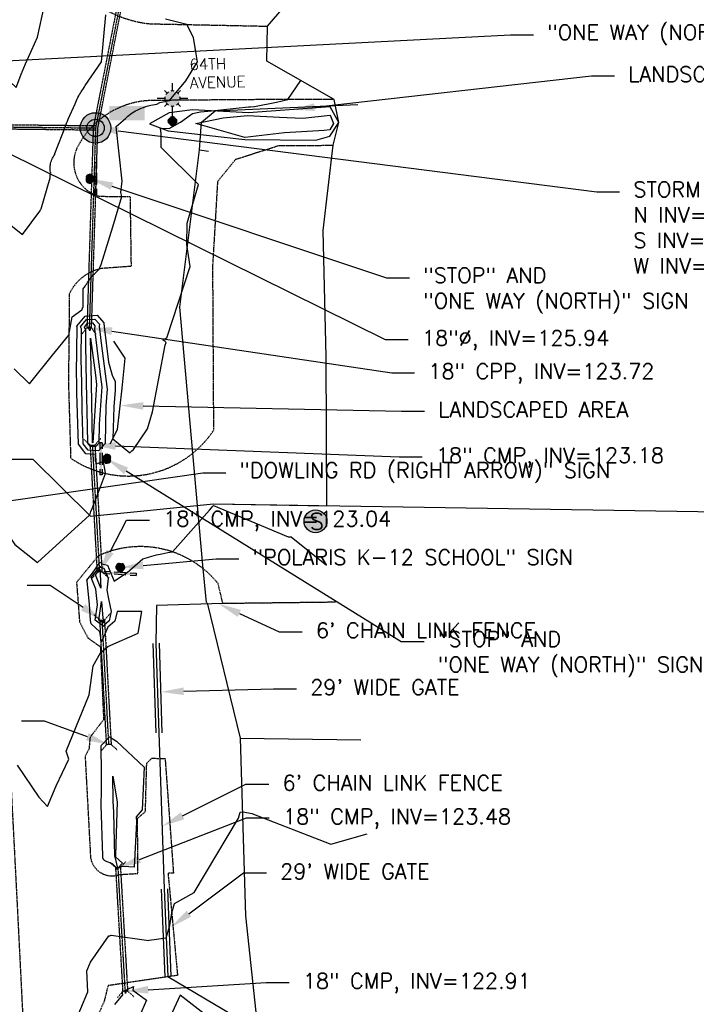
# Model space of a CAD drawing. Header units: feet. Extents: x 351431 to 355879, y 310968 to 329728.
# Tile 107 of 254: x 353558 to 353780, y 320050 to 320373. Entities that reach past the tile are written whole.
import ezdxf

# ---------------------------------------------------------------- set-up
doc = ezdxf.new("R2010")
doc.units = ezdxf.units.FT
doc.header["$MEASUREMENT"] = 0
doc.linetypes.add('D10', pattern=[0.15, 0.1, -0.05])
doc.linetypes.add('D25', pattern=[0.375, 0.25, -0.125])
for name, color, linetype in [('ELIF', 153, 'LINKFENCE'), ('ELIO-LANDSCAPE', 3, 'Continuous'), ('ELTCH-EG1', 253, 'Continuous'), ('ELTCH-EG2', 253, 'Continuous'), ('ELTCN-EG1', 251, 'Continuous'), ('ELTCN-EG2', 251, 'Continuous'), ('ELTNB-EG1', 55, 'Continuous'), ('ELUDC', 153, 'D10'), ('ELUG', 153, 'EGASRT'), ('ELYSP', 1, 'D25'), ('ESFLP', 4, 'Continuous'), ('ESFS', 153, 'Continuous'), ('ESMask', 155, 'Continuous'), ('ESUD', 5, 'Continuous'), ('ESUD-CMP', 13, 'D10'), ('ESUD-HDPE', 173, 'D10'), ('ESUS', 5, 'Continuous'), ('ETFS', 6, 'Continuous'), ('ETIF', 4, 'Continuous'), ('ETIO', 3, 'Continuous'), ('ETRC', 2, 'Continuous'), ('ETUD', 4, 'Continuous'), ('S-MatchLine', 31, 'Continuous')]:
    doc.layers.add(name, color=color, linetype=linetype)
doc.styles.add('ANNO-TOPO', font='simplex.shx')
doc.styles.add('L180', font='simplex.shx', dxfattribs={"height": 3.6})
doc.styles.add('L80', font='simplex', dxfattribs={"height": 4})
doc.styles.add('ROMANSM', font='romansm.shx')
doc.linetypes.add('EGASRT', pattern='A,0.15,-0.07,0.15,-0.04,["G",ROMANSM,S=0.08,R=0,X=-0.005,Y=-0.04],-0.12,0.15,-0.07,0.15,-0.04,[")",ROMANSM,S=0.08,R=0,X=-0.09,Y=-0.04],-0.075', length=1.015)
doc.linetypes.add('LINKFENCE', pattern='A,0.25,-0.08,0.25,-0.08,["X",ROMANSM,S=0.08,R=0,X=-0.004,Y=-0.04],-0.12', length=0.78)

# ---------------------------------------------------------------- blocks, each defined once
blk = doc.blocks.new('ESIPUBSIGN')
at = {"layer": 'ESMask'}
h = blk.add_hatch(color=256, dxfattribs=at)
edge = h.paths.add_edge_path()
edge.add_arc((0, 0), 0.03, 90, 450)
for p, q in [((-0.03, 0.1047), (-0.0447, 0.1047)), ((-0.0447, 0.1047), (-0.0447, 0.066)), ((-0.03, 0.1047), (-0.03, 0.066)), ((-0.0447, 0.0381), (-0.0447, -0.0393)), ((-0.03, 0.0381), (-0.03, -0.0393)), ((-0.0447, -0.0672), (-0.0447, -0.1059)), ((-0.03, -0.1059), (-0.0447, -0.1059)), ((-0.03, -0.0672), (-0.03, -0.1059))]:
    blk.add_line(p, q)
for start, end in [(144.23142, 216.35632), (17.97024, 107.04945), (253.53828, 340.78828)]:
    blk.add_arc((0, 0), 0.03, start, end)
blk.add_solid([(-0.0447, -0.1059), (-0.03, -0.1059), (-0.0447, 0.1047), (-0.03, 0.1047)], dxfattribs=at)
blk = doc.blocks.new('ESUFMALUM')
for p, q in [((0, -0.0295), (0, -0.0976)), ((-0.053, -0.0946), (-0.0354, -0.1123)), ((0.053, -0.0946), (0.0354, -0.1123)), ((-0.1, -0.1476), (-0.05, -0.1476)), ((-0.0354, -0.183), (-0.053, -0.2007)), ((0.0354, -0.183), (0.053, -0.2007)), ((0.05, -0.1476), (0.1, -0.1476)), ((0, -0.1976), (0, -0.2476))]:
    blk.add_line(p, q)
for centre, radius, start, end in [((0, 0), 0.0295, 153.65027, 206.34973), ((0, 0), 0.0295, 63.65027, 116.34973), ((0, 0), 0.0295, 333.65027, 26.34973), ((0, 0), 0.0295, 243.65027, 296.34973), ((0, -0.1476), 0.05, 121.70415, 148.29585), ((0, -0.1476), 0.05, 76.70415, 103.29585), ((0, -0.1476), 0.05, 31.70415, 58.29585), ((0, -0.1476), 0.05, 166.70415, 193.29585), ((0, -0.1476), 0.05, 211.70415, 238.29585), ((0, -0.1476), 0.05, 301.70415, 328.29585), ((0, -0.1476), 0.05, 346.70415, 13.29585), ((0, -0.1476), 0.05, 256.70415, 283.29585)]:
    blk.add_arc(centre, radius, start, end)
at = {"layer": 'ESMask'}
for points, const_width in [([(-0.0148, 0, 1), (0.0148, 0, 1)], 0.0295), ([(-0.025, -0.1476, 1), (0.025, -0.1476, 1)], 0.05)]:
    blk.add_lwpolyline(points, format="xyb", close=True, dxfattribs=dict(at, const_width=const_width))
blk = doc.blocks.new('ESUMHOLE')
at = {"ltscale": 0.5}
for radius in [0.1, 0.057]:
    blk.add_circle((0, 0), radius, dxfattribs=at)
at = {"layer": 'ESMask', "const_width": 0.1}
blk.add_lwpolyline([(-0.05, 0, 1), (0.05, 0, 1)], format="xyb", close=True, dxfattribs=at)
at = {"layer": 'ESMask', "color": 155}
blk.add_solid([(0.0899, 0.0499), (0.0899, 0.1445), (0.3206, 0.0499), (0.3206, 0.1445)], dxfattribs=at)
blk = doc.blocks.new('ESISEPTIC')
blk.add_circle((0, 0), 0.075)
at = {"layer": 'ESMask', "const_width": 0.0749}
blk.add_lwpolyline([(0.0126, -0.0353, 0.998377), (-0.0125, 0.0353, 1.001626), (0.0126, -0.0353, -0.622608)], format="xyb", dxfattribs=at)
at = {"style": 'L80'}
blk.add_text('S', height=0.108, dxfattribs=at).set_placement((-0.0378, -0.0551))

msp = doc.modelspace()

# ---------------------------------------------------------------- linework, layer by layer
at = {"layer": 'ELIF', "flags": 128}
for points in [[(353661.59, 320181.91), (353624.74, 320181.46), (353602.98, 320180.8), (353602.85, 320168.44)], [(353601.85, 320168.41), (353602.79, 320139.17)], [(353602.85, 320168.44), (353603.79, 320139.2)], [(353603.85, 320168.47), (353604.79, 320139.23)], [(353603.79, 320139.2), (353605.57, 320088.09)], [(353604.57, 320088.05), (353605.75, 320059.35)], [(353605.57, 320088.09), (353606.75, 320059.4)], [(353606.57, 320088.13), (353607.75, 320059.44)], [(353606.75, 320059.4), (353643.16, 320037.89), (353643.05, 319998.51)]]:
    msp.add_lwpolyline(points, dxfattribs=at)
at = {"layer": 'ELIO-LANDSCAPE', "flags": 128}
msp.add_lwpolyline([(353655.11, 320333.13), (353659.7, 320334.35), (353662.68, 320338.87), (353659.83, 320343.97), (353633.08, 320342.02), (353614.78, 320343.07), (353607.16, 320342.02), (353600.73, 320338.41), (353606.81, 320336.1), (353631.91, 320333.26)], close=True, dxfattribs=at)
msp.add_lwpolyline([(353587.91, 320233.73), (353590.29, 320238.43), (353591.82, 320251.99), (353592.74, 320261.78), (353589.1, 320267.32)], dxfattribs=at)
at = {"layer": 'ELTCH-EG1', "flags": 128}
for points, elevation in [([(353539.66, 320374.32), (353544.35, 320359.47), (353545.23, 320358.06), (353555.14, 320352.2), (353557.08, 320350.33), (353558.98, 320355.18), (353559.01, 320355.27), (353559.04, 320355.36), (353559.07, 320355.45), (353560.23, 320358.03), (353564.06, 320366.75), (353566.44, 320377.25)], 130), ([(353582.88, 320272.34), (353582.71, 320271.32), (353583.99, 320261.44), (353585.11, 320252.4), (353584.32, 320240.17), (353584.18, 320233.96), (353583.11, 320232.74), (353581.38, 320232.85), (353580.57, 320233.93), (353580.41, 320239.52), (353580.15, 320253.65), (353579.89, 320266.11), (353579.96, 320270.9), (353579.43, 320271.9), (353580.5, 320273.21), (353582.04, 320273.31), (353582.88, 320272.34)], 125)]:
    msp.add_lwpolyline(points, dxfattribs=dict(at, elevation=elevation))
at = {"layer": 'ELTCH-EG2', "flags": 128}
for points, elevation in [([(353547.75, 320228.39), (353547.8, 320226.74), (353548.38, 320221.85), (353550.49, 320213.85), (353551.53, 320208.07), (353556.74, 320200.84), (353564.11, 320194.87), (353581.09, 320210.4)], 127), ([(353557.4, 320128.59), (353564.54, 320118.08), (353567.41, 320115.05), (353570.24, 320121.84), (353574.34, 320130.57), (353573.51, 320133.23), (353580.99, 320151.65), (353582.35, 320161.05), (353584.72, 320165.39), (353587.06, 320167.45), (353597, 320171.76), (353598.22, 320178.93), (353590.15, 320178.91), (353589.43, 320175.75), (353587.06, 320173.7), (353585.05, 320168.94), (353584.48, 320172.22), (353581.6, 320174.85), (353581.41, 320175.96), (353581.15, 320181.23), (353580.36, 320188.82), (353580.23, 320189.14), (353582.05, 320191.4), (353584.53, 320194.91), (353584.69, 320194.99), (353585.17, 320194.52), (353586.98, 320194.01), (353589.2, 320188.82), (353589.94, 320189.33), (353593.38, 320191.59), (353598.51, 320196.06), (353599.26, 320196.29), (353600.05, 320196.51), (353601.44, 320196.96), (353603, 320197.39), (353604.74, 320197.79), (353606.71, 320198.15), (353608.24, 320198.37), (353616.83, 320208.11), (353620.31, 320212.04), (353620.98, 320212.8), (353621.26, 320213.12), (353621.42, 320213.29), (353621.52, 320213.4), (353621.58, 320213.47), (353621.63, 320213.52), (353621.66, 320213.56), (353621.69, 320213.58), (353646.12, 320203.28), (353647.06, 320203.32), (353658.59, 320194.03)], 126), ([(353584.62, 320191.07), (353584.78, 320186.49), (353583.08, 320190.92), (353584.51, 320192.71), (353584.59, 320192.05), (353584.64, 320192.03), (353584.71, 320191.88), (353584.62, 320191.07)], 124), ([(353585.53, 320175.09), (353584.17, 320176.05), (353585.01, 320182.11), (353585.51, 320176.65), (353585.64, 320176.08), (353585.62, 320175.99), (353585.57, 320175.95), (353585.53, 320175.09)], 124), ([(353590.34, 320094.87), (353589.52, 320098.59), (353589.44, 320098.67), (353589.02, 320113.2), (353588.87, 320116.82), (353588.72, 320124.99), (353590.2, 320116.57), (353589.6, 320099.26), (353589.63, 320098.65), (353591.9, 320096.56), (353590.34, 320094.87)], 124), ([(353589.42, 320050.31), (353592.03, 320053.48), (353591.8, 320054.47), (353595.53, 320056.21), (353595.33, 320055.02), (353599.7, 320051.72), (353597.41, 320046.48)], 124), ([(353592.9, 320053.9), (353592.73, 320054.63), (353593.05, 320054.77), (353592.9, 320053.9)], 123)]:
    msp.add_lwpolyline(points, dxfattribs=dict(at, elevation=elevation))
at = {"layer": 'ELTCN-EG1', "flags": 128}
for points, elevation in [([(353554.44, 320306.09), (353559.17, 320302.19), (353564.86, 320309.81), (353564.94, 320309.98), (353565.02, 320310.15), (353565.11, 320310.31), (353565.2, 320310.47), (353565.29, 320310.62), (353568.2, 320320.81), (353568.2, 320321), (353568.21, 320321.21), (353568.24, 320321.45), (353568.29, 320321.71), (353568.35, 320321.99), (353568.45, 320322.3), (353568.35, 320322.66), (353568.28, 320323.04), (353568.24, 320323.43), (353568.22, 320323.83), (353568.22, 320324.24), (353568.25, 320324.65), (353568.31, 320325.07), (353568.39, 320325.49), (353568.5, 320325.91), (353568.63, 320326.33), (353568.8, 320326.75), (353568.99, 320327.17), (353569.21, 320327.58), (353569.45, 320327.98), (353569.72, 320328.38), (353569.81, 320328.75), (353573.4, 320337.9), (353573.63, 320338.61), (353573.87, 320339.3), (353574.12, 320339.96), (353576.37, 320344.98), (353576.61, 320345.55), (353576.85, 320346.09), (353577.09, 320346.6), (353577.34, 320347.1), (353577.59, 320347.57), (353577.85, 320348.03), (353578.11, 320348.46), (353578.37, 320348.87), (353578.64, 320349.27), (353578.91, 320349.64), (353579.18, 320349.99), (353579.44, 320350.51), (353579.71, 320350.99), (353585.02, 320358.67), (353586.45, 320374.06)], 129), ([(353659.71, 320336.51), (353657.84, 320336.25), (353644.85, 320335.47), (353631.91, 320334), (353615.86, 320338.56), (353624.78, 320340.36), (353632.78, 320341.12), (353643.23, 320340.63), (353650.83, 320340.31), (353659.77, 320341.23), (353660.94, 320338.59), (353659.71, 320336.51)], 126), ([(353584.33, 320272.85), (353584.23, 320272.27), (353584.96, 320266.7), (353586.83, 320251.59), (353586.48, 320246.2), (353586.21, 320233.83), (353584.08, 320231.41), (353580.63, 320231.64), (353579.02, 320233.77), (353578.71, 320244.89), (353578.55, 320253.7), (353578.38, 320261.45), (353578.54, 320271.4), (353578.19, 320272.06), (353580.09, 320274.38), (353582.84, 320274.57), (353584.33, 320272.85)], 126), ([(353581.43, 320271.84), (353581.23, 320270.69), (353580.67, 320271.75), (353580.91, 320272.03), (353581.24, 320272.06), (353581.43, 320271.84)], 124), ([(353582.16, 320234.15), (353582.16, 320234.08), (353582.14, 320234.07), (353582.13, 320234.07), (353582.12, 320234.08), (353582.12, 320234.14), (353581.76, 320253.61), (353581.45, 320268.33), (353583.02, 320256.17), (353583.39, 320253.2), (353582.16, 320234.15)], 124)]:
    msp.add_lwpolyline(points, dxfattribs=dict(at, elevation=elevation))
at = {"layer": 'ELTCN-EG2', "elevation": 125, "flags": 128}
for points in [[(353586.79, 320185.9), (353587.3, 320182.97), (353588.21, 320178.87), (353587.52, 320175.87), (353585.85, 320174.43), (353585.83, 320174.02), (353582.98, 320176.03), (353583.67, 320181.07), (353583.13, 320186.19), (353581.66, 320190.03), (353584.58, 320193.67), (353584.61, 320193.36), (353585.81, 320193.02), (353587.2, 320189.77), (353586.79, 320185.9)], [(353590.08, 320094.51), (353590, 320094.85), (353588.59, 320096.32), (353586.36, 320097.22), (353586.23, 320097.29), (353586.11, 320097.36), (353585.99, 320097.45), (353585.89, 320097.54), (353585.78, 320097.63), (353585.72, 320097.72), (353585.67, 320097.81), (353585.62, 320097.9), (353585.58, 320098), (353585.54, 320098.09), (353585.51, 320098.18), (353585.48, 320098.27), (353585.46, 320098.36), (353585.44, 320098.45), (353585.43, 320098.54), (353585.42, 320098.63), (353585.42, 320098.71), (353585.42, 320098.8), (353585.42, 320098.88), (353585.43, 320098.96), (353584.89, 320115.46), (353584.99, 320120.35), (353585.07, 320126.25), (353584.88, 320134.82), (353584.83, 320134.93), (353587.68, 320137.87), (353589.95, 320136.43), (353598.98, 320127.91), (353598.33, 320113.99), (353596.39, 320111.73), (353596.49, 320109.9), (353595.71, 320095.17), (353592.2, 320095.49), (353590.84, 320095.33), (353590.08, 320094.51)], [(353571.44, 320032.57), (353580.58, 320054.47), (353580.2, 320061.28), (353581.43, 320064.18), (353587.48, 320072.73), (353587.71, 320072.81), (353587.95, 320072.9), (353588.18, 320073.01), (353600.53, 320071.24), (353600.67, 320071.35), (353606.23, 320072.07), (353607.39, 320076.19), (353607.98, 320080.25), (353608.95, 320083.3), (353615.3, 320086.89), (353629.83, 320111.28), (353630.43, 320113.22), (353631.32, 320113.33), (353634.21, 320112.74), (353660.07, 320102.79), (353671.9, 320106.12)], [(353631.39, 320037.27), (353610.79, 320053.31), (353604.08, 320039)]]:
    msp.add_lwpolyline(points, dxfattribs=at)
at = {"layer": 'ELUDC', "flags": 128}
for points in [[(353592.79, 320386.54), (353583.08, 320337.09), (353581.02, 320271.7)], [(353583.42, 320210.25), (353582.14, 320233.32)], [(353584.45, 320191.78), (353583.42, 320210.25)], [(353587.44, 320135.33), (353585.26, 320176.07)], [(353592.82, 320054.64), (353590.47, 320095.06)]]:
    msp.add_lwpolyline(points, dxfattribs=at)
at = {"layer": 'ELUDC'}
msp.add_lwpolyline([(353536.72, 320337.63), (353583.08, 320337.09)], dxfattribs=at)
at = {"layer": 'ELUG', "flags": 128}
for points in [[(353616.47, 320213.54), (353610.69, 320278.4), (353617.04, 320329.91), (353617.76, 320339.03), (353622.21, 320342.74), (353668.87, 320344.74)], [(353617.04, 320329.91), (353620.06, 320329.49)], [(353619.42, 320181.81), (353618.2, 320194.09), (353616.47, 320213.54)], [(353619.59, 320181.76), (353630.38, 320137.4), (353632.08, 320079.3), (353636.82, 320035.53), (353638.81, 319987.68), (353638.46, 319960.14), (353636.95, 319906.91)], [(353630.38, 320137.4), (353669.86, 320136.86)]]:
    msp.add_lwpolyline(points, dxfattribs=at)
at = {"layer": 'ELYSP', "flags": 128}
for points in [[(353654.78, 320389.48), (353609.27, 320397.6), (353603.24, 320403.51), (353595.9, 320413.46), (353596.35, 320448.2), (353596.59, 320497.55), (353596.24, 320534.1), (353599.78, 320537.09), (353599.98, 320541.69), (353596.19, 320543.56), (353596.25, 320582.48), (353582.79, 320583.07), (353573.07, 320580.35), (353565.19, 320573.63), (353563.93, 320564.47), (353564.6, 320531.01), (353565.74, 320481.27), (353566.66, 320446.11), (353567.87, 320403.44, 0.350786), (353600.97, 320371.17), (353639.35, 320370.39)], [(353661.1, 320346.42), (353633.2, 320346.34), (353601.25, 320346.07, 0.266062), (353577.61, 320331.63, 0.496556), (353584.23, 320314.74), (353594.36, 320314.62), (353594.7, 320291.81), (353584.97, 320291.09, 0.237935), (353574.51, 320282.8), (353574.22, 320253.52), (353574.95, 320229.06, 0.420034), (353621.76, 320238.27), (353621.45, 320291.67), (353623.09, 320319.68), (353628.92, 320326.84), (353643.01, 320331.34), (353660.82, 320331.42)], [(353661.59, 320181.91), (353624.74, 320181.46), (353623.16, 320188.02, 0.343328), (353583.98, 320197.07), (353576.87, 320188.41), (353577.85, 320175.51), (353580.59, 320170.22), (353584.64, 320167.3), (353585.72, 320143.47), (353581.29, 320137.71), (353580.93, 320133.86), (353579.67, 320131.49), (353581.4, 320099.16, 0.510754), (353590.87, 320092.8), (353596.97, 320093.18), (353596.8, 320111.17), (353599.4, 320113.42), (353599.82, 320129.24), (353601.49, 320130.88), (353605.83, 320130.75), (353608.56, 320093.26), (353606.78, 320093.26), (353609.89, 320059.82), (353587.15, 320056.45), (353585.86, 320051.23), (353583.88, 320046.8), (353586.73, 319986.38, 0.291842), (353601.02, 319973.89), (353643.05, 319974.84), (353642.72, 319990.14), (353638.3, 319989.92), (353637.91, 319997.9), (353643.16, 319997.67), (353643.9, 320031.68), (353677.16, 320031.54)]]:
    msp.add_lwpolyline(points, format="xyb", dxfattribs=at)
msp.add_lwpolyline([(353550.59, 320228.69), (353552.73, 320181.56), (353555.1, 320128.42), (353557.57, 320080.42), (353560.13, 320029.3), (353562.63, 319976.66), (353565.17, 319924.78), (353567.54, 319875.46), (353570.53, 319818.84), (353573.75, 319767.97), (353576.41, 319723.22), (353579.78, 319674.29), (353582.99, 319626.37), (353586.63, 319574.23), (353590.54, 319524.09), (353594.6, 319470.85), (353598.84, 319418.8), (353603.08, 319369.56), (353607.17, 319319.18), (353611.54, 319268.93), (353615.8, 319219.32), (353619.46, 319174.59), (353624.13, 319119.39), (353630.59, 319045.79), (353634.54, 318999.23), (353638.74, 318950.66), (353643.08, 318900.57), (353647.53, 318851.06), (353651.4, 318803.54), (353655.39, 318754.69), (353659.82, 318705.06), (353664.24, 318654.24), (353668.84, 318599.52), (353673.22, 318549.47), (353677.25, 318502.82), (353679.32, 318477.55), (353683.63, 318427.3), (353687.46, 318383.12), (353691.77, 318331.95), (353695.96, 318282.64), (353699.99, 318234.21), (353703.48, 318186.8), (353706.63, 318137.72), (353710.13, 318083.91), (353713.31, 318031.4), (353716.29, 317978.08), (353718.95, 317928.53), (353720.86, 317876.08), (353722.72, 317827.15), (353724.18, 317775.54), (353725.03, 317730.55), (353725.4, 317677.15), (353725.83, 317624.49), (353725.64, 317570.85), (353725.14, 317520.11), (353724.3, 317471.03), (353723.1, 317421.11), (353721.69, 317368.11), (353720.23, 317316.97), (353719.08, 317266.15), (353718.29, 317239.83), (353717.74, 317223.45), (353715.58, 317178.68), (353713.21, 317133.13), (353710.14, 317088.18), (353706.61, 317040.65), (353702.66, 316995.47), (353700.11, 316972.43), (353697.63, 316969.83), (353692.84, 316972.56), (353691.89, 316981.43), (353690.3, 317008.03), (353688.41, 317059.29), (353687.08, 317109.92), (353686.1, 317160.49), (353686.08, 317210.45), (353686.25, 317261.96), (353686.2, 317311.87), (353685.87, 317362.48), (353685.59, 317413.02), (353685.55, 317463.52), (353685.53, 317513.75), (353685.52, 317564.84), (353685.08, 317615.26), (353684.49, 317665.67), (353683.35, 317716.09), (353681.92, 317766.41), (353680.44, 317816.78), (353678.41, 317867.23), (353675.52, 317917.56), (353671.9, 317967.31), (353669.03, 318018.16), (353664.73, 318068.77), (353658.21, 318118.82), (353653.04, 318169.31), (353647.64, 318219.12), (353642.36, 318269.12), (353637.06, 318325.02), (353632.11, 318374.34), (353627.14, 318424.33), (353623.15, 318474.22), (353617.92, 318523.91), (353613.47, 318573.63), (353608.95, 318623.5), (353606.74, 318673.52), (353601.26, 318722.93), (353596.71, 318772.94), (353592.45, 318822.53), (353588.09, 318872.34), (353583.94, 318922.49), (353579.91, 318972.04), (353575.51, 319021.96), (353571.31, 319071.79), (353567.11, 319121.61), (353562.91, 319171.59), (353561.53, 319187.86), (353556.85, 319237.19), (353552.72, 319287.01), (353548.45, 319336.8), (353544.17, 319386.54), (353540.25, 319436.34), (353536.48, 319485.97), (353532.43, 319535.5), (353528.82, 319585.26), (353524.93, 319635.14), (353521.47, 319684.88), (353518.46, 319734.54), (353515.72, 319784.76), (353512.88, 319834.48), (353510.17, 319883.98), (353507.49, 319933.9), (353504.78, 319984.16), (353502.17, 320033.47), (353499.6, 320083.23), (353498.06, 320115.16), (353499.04, 320120.06), (353498.73, 320133.37), (353498.21, 320182.61), (353499.05, 320232.73)], dxfattribs=at)
at = {"layer": 'ESUD-CMP'}
for p, q in [((353581.39, 320233.28), (353579.28, 320235.17)), ((353582.88, 320233.36), (353584.77, 320235.47)), ((353583.7, 320191.74), (353581.81, 320189.64)), ((353585.2, 320191.83), (353587.3, 320189.94)), ((353584.51, 320176.03), (353582.4, 320177.92)), ((353586.01, 320176.11), (353587.9, 320178.21)), ((353586.7, 320135.29), (353584.81, 320133.18)), ((353588.19, 320135.37), (353590.3, 320133.48)), ((353589.72, 320095.02), (353587.61, 320096.9)), ((353591.22, 320095.1), (353593.1, 320097.22)), ((353592.07, 320054.6), (353590.19, 320052.49)), ((353593.57, 320054.69), (353595.68, 320052.81))]:
    msp.add_line(p, q, dxfattribs=at)
msp.add_lwpolyline([(353583.07, 320336.34), (353536.71, 320336.88), (353536.73, 320338.38), (353583.09, 320337.84)], dxfattribs=at)
at = {"layer": 'ESUD-CMP', "flags": 128}
for points in [[(353582.67, 320210.17), (353581.39, 320233.28), (353582.88, 320233.36), (353584.17, 320210.32)], [(353583.7, 320191.74), (353582.67, 320210.17)], [(353584.17, 320210.32), (353585.2, 320191.83), (353583.7, 320191.74)]]:
    msp.add_lwpolyline(points, dxfattribs=at)
for points in [[(353586.7, 320135.29), (353584.51, 320176.03), (353586.01, 320176.11), (353588.19, 320135.37)], [(353592.07, 320054.6), (353589.72, 320095.02), (353591.22, 320095.1), (353593.57, 320054.69)]]:
    msp.add_lwpolyline(points, close=True, dxfattribs=at)
at = {"layer": 'ESUD-HDPE', "flags": 128}
msp.add_lwpolyline([(353582.01, 320326.96), (353580.27, 320271.73), (353581.77, 320271.68), (353583.83, 320337.01), (353593.52, 320386.39), (353592.05, 320386.68), (353584.83, 320349.9), (353582.33, 320337.18)], close=True, dxfattribs=at)
for points in [[(353580.27, 320271.73), (353578.71, 320269.77)], [(353581.77, 320271.68), (353583.2, 320269.63)]]:
    msp.add_lwpolyline(points, dxfattribs=at)
at = {"layer": 'ETFS', "linetype": 'ByBlock', "lineweight": -2}
for p, q in [((353718.8, 320367.54), (353726.3, 320367.54)), ((353678.25, 320288.03), (353685.75, 320288.03)), ((353618.14, 320224.29), (353625.64, 320224.29)), ((353622.48, 320196.14), (353629.98, 320196.14)), ((353683.08, 320169.01), (353690.58, 320169.01))]:
    msp.add_line(p, q, dxfattribs=at)
for points in [[(353588.44, 320318.07), (353678.25, 320288.03)], [(353593.07, 320224.89), (353683.08, 320169.01)], [(353518.42, 320209.87), (353618.14, 320224.29)], [(353598.67, 320193.94), (353622.48, 320196.14)]]:
    msp.add_lwpolyline(points, dxfattribs=at)
at = {"layer": 'ETFS'}
for points in [[(353588.04, 320316.89), (353581.32, 320320.45), (353588.83, 320319.26)], [(353592.41, 320223.83), (353586.7, 320228.85), (353593.73, 320225.95)], [(353598.78, 320192.7), (353591.2, 320193.25), (353598.55, 320195.19)]]:
    msp.add_solid(points, dxfattribs=at)
at = {"layer": 'ETIF', "linetype": 'ByBlock', "lineweight": -2}
for p, q in [((353643.14, 320172.21), (353650.64, 320172.21)), ((353641.29, 320153.59), (353648.79, 320153.59)), ((353632.23, 320122.33), (353639.73, 320122.33)), ((353631.46, 320093.32), (353638.96, 320093.32))]:
    msp.add_line(p, q, dxfattribs=at)
for points in [[(353630.11, 320178.26), (353643.14, 320172.21)], [(353611.93, 320152.78), (353641.29, 320153.59)], [(353611.56, 320112), (353632.23, 320122.33)], [(353613.63, 320080), (353631.46, 320093.32)]]:
    msp.add_lwpolyline(points, dxfattribs=at)
at = {"layer": 'ETIF'}
for points in [[(353629.58, 320177.12), (353623.3, 320181.42), (353630.63, 320179.39)], [(353611.96, 320151.53), (353604.43, 320152.57), (353611.89, 320154.03)], [(353612.12, 320110.88), (353604.85, 320108.64), (353611, 320113.12)], [(353614.38, 320079), (353607.62, 320075.51), (353612.88, 320081)]]:
    msp.add_solid(points, dxfattribs=at)
at = {"layer": 'ETIO', "linetype": 'ByBlock', "lineweight": -2}
for p, q in [((353745.29, 320354.15), (353752.79, 320354.15)), ((353683.18, 320244.44), (353690.68, 320244.44))]:
    msp.add_line(p, q, dxfattribs=at)
for points in [[(353654.68, 320343.89), (353745.29, 320354.15)], [(353598.68, 320246.14), (353683.18, 320244.44)]]:
    msp.add_lwpolyline(points, dxfattribs=at)
at = {"layer": 'ETIO'}
for points in [[(353654.82, 320342.65), (353647.22, 320343.05), (353654.54, 320345.13)], [(353598.65, 320244.89), (353591.18, 320246.29), (353598.7, 320247.39)]]:
    msp.add_solid(points, dxfattribs=at)
at = {"layer": 'ETUD', "linetype": 'ByBlock', "lineweight": -2}
for p, q in [((353746.97, 320316.16), (353754.47, 320316.16)), ((353677.83, 320267.89), (353685.33, 320267.89)), ((353679.93, 320257.01), (353687.43, 320257.01)), ((353682.4, 320229.5), (353689.9, 320229.5)), ((353593.22, 320208.76), (353600.72, 320208.76)), ((353568.27, 320187.4), (353560.77, 320187.4)), ((353566.37, 320143.03), (353558.87, 320143.03)), ((353632.41, 320111.33), (353639.91, 320111.33)), ((353638.88, 320057.52), (353646.38, 320057.52))]:
    msp.add_line(p, q, dxfattribs=at)
for points in [[(353590.52, 320336.14), (353746.97, 320316.16)], [(353543.45, 320334.31), (353677.83, 320267.89)], [(353588.44, 320270.6), (353679.93, 320257.01)], [(353589.63, 320233.04), (353682.4, 320229.5)], [(353587.89, 320198.45), (353593.22, 320208.76)], [(353579.02, 320180.23), (353568.27, 320187.4)], [(353580.4, 320137.9), (353566.37, 320143.03)], [(353597.47, 320097.77), (353632.41, 320111.33)], [(353600.31, 320055.11), (353638.88, 320057.52)]]:
    msp.add_lwpolyline(points, dxfattribs=at)
at = {"layer": 'ETUD'}
for points in [[(353590.36, 320334.9), (353583.08, 320337.09), (353590.68, 320337.38)], [(353588.25, 320269.36), (353581.02, 320271.7), (353588.62, 320271.84)], [(353589.58, 320231.79), (353582.14, 320233.32), (353589.68, 320234.29)], [(353589, 320197.87), (353584.45, 320191.78), (353586.78, 320199.02)], [(353579.71, 320181.27), (353585.26, 320176.07), (353578.33, 320179.19)], [(353580.83, 320139.08), (353587.44, 320135.33), (353579.97, 320136.73)], [(353597.92, 320096.61), (353590.47, 320095.06), (353597.01, 320098.94)], [(353600.38, 320053.86), (353592.82, 320054.64), (353600.23, 320056.36)]]:
    msp.add_solid(points, dxfattribs=at)
at = {"layer": 'S-MatchLine'}
msp.add_lwpolyline([(353419.97, 320230.49), (353434.93, 320230.66), (353440.46, 320230.47), (353453.47, 320231.41), (353470.58, 320232.65), (353499.05, 320232.73), (353499.72, 320228.56), (353521.29, 320225.89), (353535.77, 320226.67), (353538.05, 320226.65), (353542.38, 320227.15), (353548.07, 320228.46), (353550.59, 320228.69), (353562.53, 320228.68), (353581.44, 320210.05), (353621.68, 320214.05), (354930.55, 320193.36)], dxfattribs=at)
msp.add_lwpolyline([(353419.97, 320230.49), (353434.93, 320230.66), (353440.46, 320230.47), (353453.47, 320231.41), (353470.58, 320232.65), (353499.05, 320232.73), (353499.72, 320228.56), (353521.29, 320225.89), (353535.77, 320226.67), (353538.05, 320226.65), (353542.38, 320227.15), (353548.07, 320228.46), (353550.59, 320228.69), (353562.53, 320228.68), (353581.44, 320210.05), (353621.68, 320214.05), (354930.55, 320193.36)], dxfattribs=at)

# ---------------------------------------------------------------- block references
at = {"layer": 'ESFLP', "xscale": 50, "yscale": 50, "zscale": 50, "rotation": 180}
msp.add_blockref('ESUFMALUM', (353608.23, 320339.33), dxfattribs=at)
at = {"layer": 'ESFS'}
for p, xscale, yscale, zscale, rotation in [((353581.32, 320320.45), 50.00000000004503, 50.00000000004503, 50.00000000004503, 180.0080673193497), ((353591.2, 320193.25), 50.00000000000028, 50.00000000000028, 50.00000000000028, 85.9933781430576)]:
    msp.add_blockref('ESIPUBSIGN', p, dxfattribs=dict(at, xscale=xscale, yscale=yscale, zscale=zscale, rotation=rotation))
at = {"layer": 'ESFS', "xscale": 50, "yscale": 50, "zscale": 50}
msp.add_blockref('ESIPUBSIGN', (353586.7, 320228.85), dxfattribs=at)
at = {"layer": 'ESUD', "xscale": 50, "yscale": 50, "zscale": 50}
msp.add_blockref('ESUMHOLE', (353583.08, 320337.09), dxfattribs=at)
at = {"layer": 'ESUS', "xscale": 50, "yscale": 50, "zscale": 50}
msp.add_blockref('ESISEPTIC', (353655.02, 320208.41), dxfattribs=at)

# ---------------------------------------------------------------- texts
at = {"layer": 'ETFS', "char_height": 5, "attachment_point": 1, "style": 'ANNO-TOPO'}
for s, insert in [('"ONE WAY (NORTH)" SIGN', (353730.8, 320370.88)), ('"STOP" AND\\P"ONE WAY (NORTH)" SIGN', (353690.25, 320291.37)), ('"DOWLING RD (RIGHT ARROW)" SIGN', (353630.14, 320227.62)), ('"POLARIS K-12 SCHOOL" SIGN', (353634.48, 320199.14)), ('"STOP" AND\\P"ONE WAY (NORTH)" SIGN', (353695.08, 320172.35))]:
    msp.add_mtext(s, dxfattribs=dict(at, insert=insert))
at = {"layer": 'ETIF', "char_height": 5, "attachment_point": 1, "style": 'ANNO-TOPO'}
for s, insert in [("6' CHAIN LINK FENCE", (353655.14, 320175.21)), ("29' WIDE GATE", (353653.29, 320156.59)), ("6' CHAIN LINK FENCE", (353644.23, 320125.33)), ("29' WIDE GATE", (353643.46, 320096.32))]:
    msp.add_mtext(s, dxfattribs=dict(at, insert=insert))
at = {"layer": 'ETIO', "char_height": 5, "attachment_point": 1, "style": 'ANNO-TOPO'}
for insert in [(353757.29, 320357.15), (353695.18, 320247.44)]:
    msp.add_mtext('LANDSCAPED AREA', dxfattribs=dict(at, insert=insert))
at = {"layer": 'ETUD', "char_height": 5, "attachment_point": 1, "style": 'ANNO-TOPO'}
for s, insert in [('STORM DRAIN MANHOLE, RIM=128.47\\PN INV=124.06 (18" CPP)\\PS INV=123.87 (18" CMP)\\PW INV=123.81 (24" CMP)', (353758.97, 320319.49)), ('18"%%C, INV=125.94', (353689.83, 320270.86)), ('18" CPP, INV=123.72', (353691.93, 320259.98)), ('18" CMP, INV=123.18', (353694.4, 320232.47)), ('18" CMP, INV=123.04', (353605.22, 320211.73)), ('18" CMP, INV=123.48', (353644.41, 320114.31)), ('18" CMP, INV=122.91', (353650.88, 320060.5))]:
    msp.add_mtext(s, dxfattribs=dict(at, insert=insert))

# ---------------------------------------------------------------- next in the draw order: texts
at = {"layer": 'ETRC', "insert": (353613.73, 320359.63), "char_height": 3.6, "width": 20.024, "attachment_point": 1, "rotation": 1.5367, "style": 'L180', "bg_fill": 3, "box_fill_scale": 1.5, "bg_fill_color": 256, "bg_fill_true_color": 13158600, "bg_fill_transparency": 16324528}
msp.add_mtext('64TH AVENUE', dxfattribs=at)

# ---------------------------------------------------------------- next in the draw order: linework, layer by layer
at = {"layer": 'ELTCN-EG1', "flags": 128}
for points, elevation in [([(353556.52, 320258.29), (353561.5, 320253.35), (353569.04, 320262.75), (353574.37, 320269.25), (353575.45, 320275.34), (353578.64, 320277.53), (353578.65, 320277.6), (353578.67, 320277.67), (353578.69, 320277.75), (353578.72, 320277.82), (353578.74, 320277.89), (353578.77, 320277.97), (353578.8, 320278.05), (353578.83, 320278.13), (353578.87, 320278.21), (353578.91, 320278.3), (353578.95, 320278.38), (353579, 320278.47), (353579.07, 320284.5), (353579.29, 320284.78), (353579.51, 320285.05), (353579.74, 320285.33), (353579.96, 320285.72), (353580.2, 320286.11), (353580.46, 320286.51), (353580.73, 320286.92), (353581.02, 320287.32), (353581.33, 320287.73), (353581.65, 320288.15), (353582, 320288.56), (353582.36, 320288.98), (353582.75, 320289.41), (353583.15, 320289.84), (353583.58, 320290.27), (353584.03, 320290.7), (353584.27, 320290.92), (353584.49, 320291.45), (353584.93, 320292.44), (353588.77, 320304.78), (353591.66, 320314.65), (353591.35, 320315.96), (353591.81, 320319.71), (353589.84, 320337.6), (353592.92, 320340.23), (353593.29, 320340.6), (353593.69, 320340.96), (353594.12, 320341.32), (353594.57, 320341.67), (353595.06, 320342.01), (353595.58, 320342.34), (353596.14, 320342.66), (353596.73, 320342.96), (353597.36, 320343.26), (353598.03, 320343.54), (353598.74, 320343.81), (353599.5, 320344.06), (353600.3, 320344.29), (353601.14, 320344.5), (353603.08, 320344.82), (353604.06, 320345.45), (353607.22, 320346.12), (353612.61, 320352.54), (353616.46, 320358.72), (353615.08, 320366.64), (353612.97, 320370.92), (353605.97, 320372.68)], 128), ([(353581.09, 320210.4), (353581.26, 320210.72), (353581.29, 320210.81), (353581.34, 320210.94), (353581.42, 320211.15), (353581.57, 320211.55), (353581.95, 320212.55), (353584.34, 320218.84), (353586.32, 320224.07), (353586.18, 320224.91), (353585.81, 320227.2), (353585.71, 320227.91), (353583.62, 320227.21), (353583.02, 320228.01), (353583.04, 320230.21), (353579.88, 320230.42), (353577.46, 320233.61), (353577.01, 320250.27), (353576.94, 320253.74), (353576.88, 320256.79), (353577.11, 320271.9), (353576.95, 320272.21), (353579.69, 320275.56), (353583.63, 320275.83), (353585.78, 320273.35), (353585.76, 320273.22), (353585.92, 320271.97), (353587.35, 320260.42), (353588.48, 320256.16), (353589.52, 320254.12), (353589.5, 320251.33), (353589.05, 320245.8), (353588.73, 320235.36), (353594.34, 320230.81), (353594.9, 320231.45), (353595.52, 320231.89), (353600.08, 320238.59), (353601.66, 320244.2), (353605.88, 320266.07), (353606.23, 320266.91), (353605.9, 320267.22), (353605.07, 320267.8), (353606.41, 320268.45), (353614, 320291.71), (353612.96, 320298.94), (353613.07, 320305.97), (353616.73, 320318.56), (353604.5, 320330.73), (353604.54, 320335.18), (353604.35, 320337.03), (353607.19, 320336.96), (353610.84, 320339.02), (353614.76, 320341.84), (353617.37, 320342.37), (353621, 320342.71), (353633.08, 320344.03), (353633.77, 320344), (353635.07, 320344.14), (353642.31, 320345.53), (353645.93, 320346.37), (353650.26, 320352.58)], 127)]:
    msp.add_lwpolyline(points, dxfattribs=dict(at, elevation=elevation))
at = {"layer": 'ELTNB-EG1'}
msp.add_polyline3d([(353550.59, 320228.69, 127.28), (353562.53, 320228.68, 127.52), (353581.44, 320210.05, 126.99), (353621.68, 320214.05, 126.01), (353658.75, 320213.47, 126.36), (353658.45, 320262.24, 126.67), (353657.57, 320303.59, 126.85), (353660.82, 320331.42, 126.76), (353662.68, 320338.87, 126.73), (353661.1, 320346.42, 126.69), (353639.07, 320358.94, 127.32), (353639.35, 320370.39, 127.12), (353654.67, 320388.4, 127.22)], dxfattribs=at)
at = {"layer": 'ETFS', "linetype": 'ByBlock', "lineweight": -2}
msp.add_lwpolyline([(353545.38, 320358.64), (353718.8, 320367.54)], dxfattribs=at)

doc.saveas('drawing.dxf')
